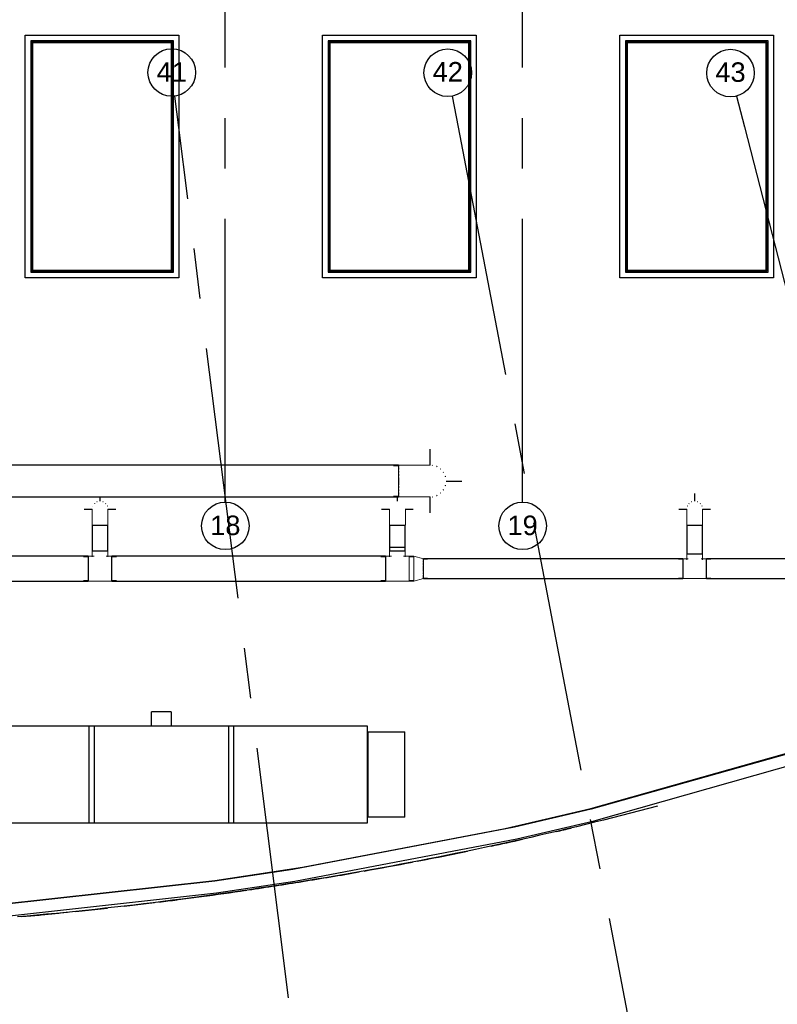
# Model space of a CAD drawing. Header units: millimetres. Extents: x -5940 to 121280, y -35718 to 26615.
# Tile 12 of 23: x 61157 to 70712, y -14575 to -2155. Entities that reach past the tile are written whole.
import ezdxf

# ---------------------------------------------------------------- set-up
doc = ezdxf.new("R2010")
doc.units = ezdxf.units.MM
doc.header["$LTSCALE"] = 100
doc.linetypes.add('CENTER', pattern=[50.8, 31.75, -6.35, 6.35, -6.35])
for name, color, linetype in [('AL27----_DAKEN', 8, 'Continuous'), ('AL37----_DAKOPENINGEN', 8, 'Continuous'), ('AL57----_LUCHTBEHANDELING', 2, 'Continuous'), ('BL$7----_STRAMIEN', 8, 'Continuous')]:
    doc.layers.add(name, color=color, linetype=linetype)
doc.styles.add('Arial_1', font='arial.ttf', dxfattribs={"height": 245.883234})

# ---------------------------------------------------------------- blocks, each defined once
blk = doc.blocks.new('Grid - r_3_0mm-7309776-_--_102 2e verdieping')
at = {"color": 0, "linetype": 'ByBlock', "lineweight": -2}
blk.add_circle((0, 0), 3, dxfattribs=at)
blk = doc.blocks.new('VE_Tee_Round_AI_MEPcontent - LUKA_ T-stuk 90__ 250-250-200-9398888-_--_102 2e verdieping')
at = {"color": 0, "linetype": 'ByBlock', "lineweight": -2}
for p, q in [((-82, 125), (-150, 125)), ((-150, -125), (-150, 125)), ((-100, 185), (-100, 113)), ((-95, 235), (-95, 185)), ((150, 125), (82, 125)), ((95, 185), (95, 235)), ((100, 113), (100, 185)), ((150, 125), (150, -125)), ((-150, 119), (-203, 119)), ((203, 119), (150, 119)), ((-203, -119), (-150, -119)), ((150, -119), (203, -119)), ((-150, -125), (0, -125)), ((0, -125), (150, -125))]:
    blk.add_line(p, q, dxfattribs=at)
blk.add_ellipse((0, 185), major_axis=(100, 0), ratio=0.000001, start_param=3.926991, end_param=7.068583, dxfattribs=at)
blk = doc.blocks.new('VE_Tee_Round_AI_MEPcontent - LUKA_ T-stuk 90__ 315-315-200-V34-_--_102 2e verdieping')
at = {"color": 0, "linetype": 'ByBlock', "lineweight": -2}
for p, q in [((-95, 271), (-95, 222)), ((95, 222), (95, 271)), ((-150, 150), (-208, 150)), ((-76, 157), (-150, 157)), ((-150, -158), (-150, 157)), ((-100, 222), (-100, 148)), ((150, 157), (76, 157)), ((100, 148), (100, 222)), ((150, 157), (150, -158)), ((208, 150), (150, 150)), ((-208, -150), (-150, -150)), ((-150, -158), (0, -158)), ((0, -158), (150, -158)), ((150, -150), (208, -150))]:
    blk.add_line(p, q, dxfattribs=at)
blk.add_ellipse((0, 222), major_axis=(100, 0), ratio=0.000001, start_param=3.926991, end_param=7.068583, dxfattribs=at)
blk = doc.blocks.new('VE_Bend_Round_AI_MEPcontent - LUKA_ 90__ 200-200-V33-_--_102 2e verdieping')
at = {"color": 0, "linetype": 'ByBlock', "lineweight": -2}
for p, q in [((49817, 22864), (49817, 22863)), ((49822, 22863), (49822, 22814)), ((50012, 22814), (50012, 22863)), ((50017, 22863), (50017, 22864))]:
    blk.add_line(p, q, dxfattribs=at)
at = {"color": 0, "linetype": 'ByBlock', "lineweight": -2, "flags": 128}
for points in [[(49817, 23063), (49817, 23063), (49817, 23063), (49817, 23062), (49817, 23061), (49817, 23059), (49817, 23058), (49817, 23056), (49817, 23053), (49817, 23051), (49817, 23048), (49817, 23044), (49817, 23041), (49817, 23037), (49817, 23033), (49817, 23029), (49817, 23024), (49817, 23019), (49817, 23014), (49817, 23009), (49817, 23003), (49817, 22997), (49817, 22991), (49817, 22985), (49817, 22979), (49817, 22972), (49817, 22965), (49817, 22958), (49817, 22951), (49817, 22944), (49817, 22936), (49817, 22929), (49817, 22921), (49817, 22914), (49817, 22906), (49817, 22898), (49817, 22890), (49817, 22882), (49817, 22874), (49817, 22867), (49817, 22864)], [(50017, 22864), (50017, 22872), (50017, 22880), (50017, 22888), (50017, 22896), (50017, 22904), (50017, 22912), (50017, 22919), (50017, 22927), (50017, 22934), (50017, 22942), (50017, 22949), (50017, 22956), (50017, 22963), (50017, 22970), (50017, 22977), (50017, 22983), (50017, 22990), (50017, 22996), (50017, 23001), (50017, 23007), (50017, 23013), (50017, 23018), (50017, 23023), (50017, 23027), (50017, 23032), (50017, 23036), (50017, 23040), (50017, 23044), (50017, 23047), (50017, 23050), (50017, 23053), (50017, 23055), (50017, 23057), (50017, 23059), (50017, 23060), (50017, 23062), (50017, 23063), (50017, 23063), (50017, 23063), (50017, 23063)]]:
    blk.add_lwpolyline(points, dxfattribs=at)
at = {"color": 0, "linetype": 'ByBlock', "lineweight": -2}
for start_param, end_param in [(3.141593, 4.712389), (4.712389, 6.283185)]:
    blk.add_ellipse((49917, 22863), major_axis=(100, 0), ratio=0.000001, start_param=start_param, end_param=end_param, dxfattribs=at)
blk = doc.blocks.new('VE_Bend_Round_AI_MEPcontent - LUKA_ 90__ 200-200-V35-_--_102 2e verdieping')
at = {"color": 0, "linetype": 'ByBlock', "lineweight": -2}
for p, q in [((64904, 22864), (64904, 22863)), ((64909, 22863), (64909, 22814)), ((65099, 22814), (65099, 22863)), ((65104, 22863), (65104, 22864))]:
    blk.add_line(p, q, dxfattribs=at)
at = {"color": 0, "linetype": 'ByBlock', "lineweight": -2, "flags": 128}
for points in [[(64904, 23063), (64904, 23063), (64904, 23063), (64904, 23062), (64904, 23061), (64904, 23059), (64904, 23058), (64904, 23056), (64904, 23053), (64904, 23051), (64904, 23048), (64904, 23044), (64904, 23041), (64904, 23037), (64904, 23033), (64904, 23029), (64904, 23024), (64904, 23019), (64904, 23014), (64904, 23009), (64904, 23003), (64904, 22997), (64904, 22991), (64904, 22985), (64904, 22979), (64904, 22972), (64904, 22965), (64904, 22958), (64904, 22951), (64904, 22944), (64904, 22936), (64904, 22929), (64904, 22921), (64904, 22914), (64904, 22906), (64904, 22898), (64904, 22890), (64904, 22882), (64904, 22874), (64904, 22867), (64904, 22864)], [(65104, 22864), (65104, 22872), (65104, 22880), (65104, 22888), (65104, 22896), (65104, 22904), (65104, 22912), (65104, 22919), (65104, 22927), (65104, 22934), (65104, 22942), (65104, 22949), (65104, 22956), (65104, 22963), (65104, 22970), (65104, 22977), (65104, 22983), (65104, 22990), (65104, 22996), (65104, 23001), (65104, 23007), (65104, 23013), (65104, 23018), (65104, 23023), (65104, 23027), (65104, 23032), (65104, 23036), (65104, 23040), (65104, 23044), (65104, 23047), (65104, 23050), (65104, 23053), (65104, 23055), (65104, 23057), (65104, 23059), (65104, 23060), (65104, 23062), (65104, 23063), (65104, 23063), (65104, 23063), (65104, 23063)]]:
    blk.add_lwpolyline(points, dxfattribs=at)
at = {"color": 0, "linetype": 'ByBlock', "lineweight": -2}
for start_param, end_param in [(3.141593, 4.712389), (4.712389, 5.497787), (5.516338, 6.283185)]:
    blk.add_ellipse((65004, 22863), major_axis=(100, 0), ratio=0.000001, start_param=start_param, end_param=end_param, dxfattribs=at)
blk = doc.blocks.new('VE_Reducer_Round_AI_MEPcontent - LUKA_ Centrisch op hulpstuk_ 315-250-9398892-_--_102 2e verdieping')
at = {"color": 0, "linetype": 'ByBlock', "lineweight": -2}
for p, q in [((0, 158), (-57, 158)), ((-57, -158), (-57, 158)), ((120, 125), (0, 158)), ((0, -158), (0, 158)), ((0, 158), (0, -158)), ((173, 119), (120, 119)), ((120, 119), (120, 116)), ((120, 104), (120, 96)), ((120, 80), (120, 69)), ((120, 47), (120, 36)), ((120, -36), (120, -47)), ((120, -69), (120, -80)), ((120, -96), (120, -104)), ((120, -116), (120, -119)), ((120, -119), (173, -119)), ((-57, -158), (0, -158)), ((0, -158), (120, -125))]:
    blk.add_line(p, q, dxfattribs=at)
blk = doc.blocks.new('VE_Tee_Round_AI_MEPcontent - LUKA_ T-stuk 90__ 315-315-200-V38-_--_102 2e verdieping')
at = {"color": 0, "linetype": 'ByBlock', "lineweight": -2}
for p, q in [((-95, 222), (-95, 271)), ((95, 271), (95, 222)), ((-208, 150), (-150, 150)), ((-150, 157), (-76, 157)), ((-150, 157), (-150, -158)), ((-100, 148), (-100, 222)), ((76, 157), (150, 157)), ((100, 222), (100, 148)), ((150, -158), (150, 157)), ((150, 150), (208, 150)), ((-150, -150), (-208, -150)), ((0, -158), (-150, -158)), ((150, -158), (0, -158)), ((208, -150), (150, -150))]:
    blk.add_line(p, q, dxfattribs=at)
for start_param, end_param in [(0.785398, 6.283185), (0.785398, 6.283185), (5.497787, 11.780972), (2.356194, 4.734578), (5.497788, 7.327975), (5.497786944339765, 5.497787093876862), (0.7853978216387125, 0.7853981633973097)]:
    blk.add_ellipse((0, 222), major_axis=(100, 0), ratio=0.000001, start_param=start_param, end_param=end_param, dxfattribs=at)
blk = doc.blocks.new('VE_Bend_Round_AI_MEPcontent - LUKA_ 90__ 400-400-V43-_--_102 2e verdieping')
at = {"color": 0, "linetype": 'ByBlock', "lineweight": -2}
for p, q in [((68768, 23610), (68704, 23610)), ((68769, 23620), (68768, 23620)), ((68704, 23230), (68768, 23230)), ((68768, 23220), (68769, 23220))]:
    blk.add_line(p, q, dxfattribs=at)
at = {"color": 0, "linetype": 'ByBlock', "lineweight": -2, "flags": 128}
for points in [[(69168, 23620), (69167, 23620), (69166, 23620), (69165, 23620), (69163, 23620), (69160, 23620), (69156, 23620), (69152, 23620), (69148, 23620), (69142, 23620), (69136, 23620), (69130, 23620), (69123, 23620), (69115, 23620), (69107, 23620), (69098, 23620), (69089, 23620), (69079, 23620), (69069, 23620), (69058, 23620), (69047, 23620), (69035, 23620), (69023, 23620), (69010, 23620), (68998, 23620), (68984, 23620), (68971, 23620), (68957, 23620), (68943, 23620), (68928, 23620), (68913, 23620), (68898, 23620), (68883, 23620), (68868, 23620), (68852, 23620), (68837, 23620), (68821, 23620), (68805, 23620), (68789, 23620), (68773, 23620), (68769, 23620)], [(68769, 23220), (68785, 23220), (68801, 23220), (68817, 23220), (68832, 23220), (68848, 23220), (68864, 23220), (68879, 23220), (68894, 23220), (68909, 23220), (68924, 23220), (68939, 23220), (68953, 23220), (68967, 23220), (68981, 23220), (68994, 23220), (69007, 23220), (69020, 23220), (69032, 23220), (69044, 23220), (69055, 23220), (69066, 23220), (69076, 23220), (69086, 23220), (69096, 23220), (69105, 23220), (69113, 23220), (69121, 23220), (69128, 23220), (69135, 23220), (69141, 23220), (69146, 23220), (69151, 23220), (69155, 23220), (69159, 23220), (69162, 23220), (69164, 23220), (69166, 23220), (69167, 23220), (69168, 23220), (69168, 23220)]]:
    blk.add_lwpolyline(points, dxfattribs=at)
at = {"color": 0, "linetype": 'ByBlock', "lineweight": -2}
for start_param, end_param in [(0, 0.169365), (0.299545, 0.403307), (0.534952, 0.637046), (0.771711, 0.870635), (1.011433, 1.104109), (1.260038, 1.337491), (1.804102, 1.881555), (2.037483, 2.13016), (2.270958, 2.369882), (2.498961, 2.606641), (2.738286, 2.842048), (2.972228, 3.141593)]:
    blk.add_ellipse((68768, 23420), major_axis=(0, 200), ratio=0.000001, start_param=start_param, end_param=end_param, dxfattribs=at)
blk = doc.blocks.new('RO-04-R-H-75-MK-SD22-Z-WKE-5-6 - RO-04-R-H-75-MK-SD22-Z-WKE-5-6-9399060-_--_102 2e verdieping')
at = {"color": 0, "linetype": 'ByBlock', "lineweight": -2}
for p, q in [((-3070, 537), (-2608, 537)), ((-3070, 537), (-3070, -538)), ((-2608, 537), (-2598, 537)), ((-2608, 537), (-2608, -538)), ((-845, 609), (-2598, 609)), ((-2598, 609), (-2598, -609)), ((915, 609), (-915, 609)), ((-915, 609), (-915, -609)), ((-845, -609), (-845, 609)), ((2598, 609), (845, 609)), ((845, 609), (845, -609)), ((915, -609), (915, 609)), ((2598, -609), (2598, 609)), ((2598, 541), (2623, 541)), ((2623, -566), (2623, 565)), ((2623, 565), (2628, 565)), ((2628, 565), (2628, -566)), ((3328, 280), (3328, 565)), ((3328, 565), (3333, 565)), ((3333, 565), (3333, 280)), ((3333, 541), (3388, 541)), ((3388, 280), (3388, 565)), ((3388, 565), (3393, 565)), ((3393, 565), (3393, 280)), ((3328, -566), (3328, -280)), ((3333, -280), (3333, -566)), ((3388, -566), (3388, -280)), ((3393, -280), (3393, -566)), ((-2608, -538), (-3070, -538)), ((-2598, -538), (-2608, -538)), ((-2598, -609), (-845, -609)), ((-915, -609), (915, -609)), ((-125, -792), (-125, -609)), ((125, -609), (125, -792)), ((845, -609), (2598, -609)), ((2623, -540), (2598, -540)), ((2628, -566), (2623, -566)), ((3333, -566), (3328, -566)), ((3388, -540), (3333, -540)), ((3393, -566), (3388, -566)), ((-125, -792), (125, -792))]:
    blk.add_line(p, q, dxfattribs=at)

msp = doc.modelspace()

# ---------------------------------------------------------------- linework, layer by layer
at = {"layer": 'AL27----_DAKEN'}
for p, q in [((68361.04707, -12105.65951), (71196.38604, -11304.40821)), ((71199.33607, -11313.96618), (68363.54818, -12115.34434)), ((68400.81469, -12259.64831), (71243.29147, -11456.3799)), ((67277.74946, -12359.35616), (68361.04707, -12105.65951)), ((68363.54818, -12115.34434), (67396.65556, -12341.7802)), ((68862.0702, -12164.22898), (68748.48567, -12193.30113)), ((68975.44121, -12134.8874), (68862.0702, -12164.22898)), ((69088.59676, -12105.27692), (68975.44121, -12134.8874)), ((69201.53493, -12075.39806), (69088.59676, -12105.27692)), ((67427.60656, -12487.56319), (68400.81469, -12259.64831)), ((68406.47027, -12278.89578), (68292.05125, -12306.88494)), ((68520.68375, -12250.63506), (68406.47027, -12278.89578)), ((68634.68954, -12222.10333), (68520.68375, -12250.63506)), ((68748.48567, -12193.30113), (68634.68954, -12222.10333)), ((67396.65556, -12341.7802), (64600.38604, -12874.80785)), ((64721.79963, -12846.57384), (67277.74946, -12359.35616)), ((67832.36108, -12416.11671), (67716.94484, -12442.74116)), ((67947.58181, -12389.21841), (67832.36108, -12416.11671)), ((68062.60506, -12362.04671), (67947.58181, -12389.21841)), ((68177.42887, -12334.60207), (68062.60506, -12362.04671)), ((68292.05125, -12306.88494), (68177.42887, -12334.60207)), ((64625.34484, -13021.73308), (67427.60656, -12487.56319)), ((67369.54291, -12520.9668), (67253.36444, -12546.49125)), ((67485.53378, -12495.16667), (67369.54291, -12520.9668)), ((67601.33509, -12469.0913), (67485.53378, -12495.16667)), ((67716.94484, -12442.74116), (67601.33509, -12469.0913)), ((66786.8145, -12645.82284), (66669.72849, -12669.96188)), ((66903.72328, -12621.40581), (66786.8145, -12645.82284)), ((67020.45263, -12596.71122), (66903.72328, -12621.40581)), ((67137.00036, -12571.73954), (67020.45263, -12596.71122)), ((67253.36444, -12546.49125), (67137.00036, -12571.73954)), ((66081.71016, -12786.47379), (65963.60296, -12808.93674)), ((66199.65221, -12763.73051), (66081.71016, -12786.47379)), ((66168.74641, -12770.60341), (66308.58587, -12743.34499)), ((66317.42708, -12740.70727), (66199.65221, -12763.73051)), ((66435.03277, -12717.4045), (66317.42708, -12740.70727)), ((66552.46724, -12693.82257), (66435.03277, -12717.4045)), ((66669.72849, -12669.96188), (66552.46724, -12693.82257)), ((63616.2458, -13011.59813), (64721.79963, -12846.57384)), ((64600.38604, -12874.80785), (63617.53341, -13021.51672)), ((65489.56299, -12895.9772), (65370.66033, -12917.03247)), ((65608.31062, -12874.63958), (65489.56299, -12895.9772)), ((65726.90117, -12853.02003), (65608.31062, -12874.63958)), ((65845.33262, -12831.11896), (65726.90117, -12853.02003)), ((65963.60296, -12808.93674), (65845.33262, -12831.11896)), ((60833.99488, -13318.93723), (63616.2458, -13011.59813)), ((63617.53341, -13021.51672), (60834.90713, -13328.89728)), ((63636.71886, -13169.30373), (64625.34484, -13021.73308)), ((64654.10978, -13037.41475), (64534.18153, -13056.48381)), ((64773.89768, -13018.06095), (64654.10978, -13037.41475)), ((64893.5432, -12998.42274), (64773.89768, -13018.06095)), ((65013.04427, -12978.50046), (64893.5432, -12998.42274)), ((65132.39885, -12958.29444), (65013.04427, -12978.50046)), ((65251.60487, -12937.805), (65132.39885, -12958.29444)), ((65370.66033, -12917.03247), (65251.60487, -12937.805)), ((63811.78014, -13164.89994), (63690.92735, -13181.96645)), ((63932.50721, -13147.54634), (63811.78014, -13164.89994)), ((64053.10631, -13129.90598), (63932.50721, -13147.54634)), ((64002.29071, -13138.04058), (64019.58641, -13135.50569)), ((64173.57534, -13111.97922), (64053.10631, -13129.90598)), ((64293.91226, -13093.76638), (64173.57534, -13111.97922)), ((64414.11501, -13075.2678), (64293.91226, -13093.76638)), ((64534.18153, -13056.48381), (64414.11501, -13075.2678)), ((60848.49968, -13477.30211), (63636.71886, -13169.30373)), ((62963.29007, -13278.32169), (62841.61652, -13293.3711)), ((63084.85263, -13262.98331), (62963.29007, -13278.32169)), ((63206.30209, -13247.35625), (63084.85263, -13262.98331)), ((63119.61819, -13259.1305), (63449.09282, -13215.82133)), ((63327.63638, -13231.44076), (63206.30209, -13247.35625)), ((63448.8534, -13215.23712), (63327.63638, -13231.44076)), ((63569.95109, -13198.7456), (63448.8534, -13215.23712)), ((63690.92735, -13181.96645), (63569.95109, -13198.7456)), ((61864.48404, -13403.33172), (61741.9067, -13415.76876)), ((61986.96954, -13390.6035), (61864.48404, -13403.33172)), ((61864.62832, -13403.81442), (62263.47754, -13361.28612)), ((62109.3611, -13377.58431), (61986.96954, -13390.6035)), ((62231.65666, -13364.27434), (62109.3611, -13377.58431)), ((62353.85393, -13350.67377), (62231.65666, -13364.27434)), ((62475.95066, -13336.7829), (62353.85393, -13350.67377)), ((62597.94472, -13322.60198), (62475.95066, -13336.7829)), ((62476.13675, -13337.30127), (62856.69564, -13292.09116)), ((62719.83404, -13308.13129), (62597.94472, -13322.60198)), ((62841.61652, -13293.3711), (62719.83404, -13308.13129)), ((61250.72108, -13462.60112), (61127.71616, -13473.57923)), ((61185.4155, -13468.65459), (61403.88036, -13448.72738)), ((61373.64471, -13451.33081), (61250.72108, -13462.60112)), ((61297.31794, -13458.82632), (61650.96787, -13425.28554)), ((61496.48492, -13439.76851), (61373.64471, -13451.33081)), ((61619.23962, -13427.91443), (61496.48492, -13439.76851)), ((61583.32592, -13431.65127), (61761.11672, -13414.10077)), ((61741.9067, -13415.76876), (61619.23962, -13427.91443))]:
    msp.add_line(p, q, dxfattribs=at)
for centre, radius, start, end in [((57431.2291, 32505.49964), 46111.319, 283.152518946, 283.393683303), ((57431.2291, 32505.49964), 46111.319, 282.110192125, 282.609374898), ((57431.2291, 32505.49964), 46111.319, 281.111281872, 281.729935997), ((57431.2291, 32505.49964), 46111.319, 280.079087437, 280.850217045), ((57431.2291, 32505.49964), 46111.319, 279.099853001, 279.997971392), ((56865.81668, 35219.86212), 48881.11242, 278.442595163, 279.251065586), ((56865.81668, 35219.86212), 48881.11242, 277.739907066, 278.404595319), ((56865.81668, 35219.86212), 48881.11242, 277.106868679, 277.374928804)]:
    msp.add_arc(centre, radius, start, end, dxfattribs=at)
at = {"layer": 'AL37----_DAKOPENINGEN'}
for p, q in [((61225.25724, -5410.35977), (61225.25724, -2350)), ((61225.25724, -2350), (63165.25724, -2350)), ((63165.25724, -2350), (63165.25724, -5410.35977)), ((64975.25724, -5410.35977), (64975.25724, -2350)), ((64975.25724, -2350), (66915.25724, -2350)), ((66915.25724, -2350), (66915.25724, -5410.35977)), ((68725.25724, -5410.35977), (68725.25724, -2350)), ((68725.25724, -2350), (70665.25724, -2350)), ((70665.25724, -2350), (70665.25724, -5410.35977)), ((61295.25724, -2420), (61295.25724, -5340.35977)), ((63095.25724, -2420), (61295.25724, -2420)), ((61308, -5327.35977), (61308, -2433)), ((61308, -2433), (63082, -2433)), ((61320, -2445), (61320, -5315.35977)), ((63070, -2445), (61320, -2445)), ((63070, -5315.35977), (63070, -2445)), ((63082, -2433), (63082, -5327.35977)), ((63095.25724, -5340.35977), (63095.25724, -2420)), ((65045.25724, -2420), (65045.25724, -5340.35977)), ((66845.25724, -2420), (65045.25724, -2420)), ((65058, -5327.35977), (65058, -2433)), ((65058, -2433), (66832, -2433)), ((65070, -2445), (65070, -5315.35977)), ((66820, -2445), (65070, -2445)), ((66820, -5315.35977), (66820, -2445)), ((66832, -2433), (66832, -5327.35977)), ((66845.25724, -5340.35977), (66845.25724, -2420)), ((68795.25724, -2420), (68795.25724, -5340.35977)), ((70595.25724, -2420), (68795.25724, -2420)), ((68808, -5327.35977), (68808, -2433)), ((68808, -2433), (70582, -2433)), ((68820, -2445), (68820, -5315.35977)), ((70570, -2445), (68820, -2445)), ((70570, -5315.35977), (70570, -2445)), ((70582, -2433), (70582, -5327.35977)), ((70595.25724, -5340.35977), (70595.25724, -2420)), ((61295.25724, -5340.35977), (63095.25724, -5340.35977)), ((63082, -5327.35977), (61308, -5327.35977)), ((61320, -5315.35977), (63070, -5315.35977)), ((65045.25724, -5340.35977), (66845.25724, -5340.35977)), ((66832, -5327.35977), (65058, -5327.35977)), ((65070, -5315.35977), (66820, -5315.35977)), ((68795.25724, -5340.35977), (70595.25724, -5340.35977)), ((70582, -5327.35977), (68808, -5327.35977)), ((68820, -5315.35977), (70570, -5315.35977)), ((63165.25724, -5410.35977), (61225.25724, -5410.35977)), ((66915.25724, -5410.35977), (64975.25724, -5410.35977)), ((70665.25724, -5410.35977), (68725.25724, -5410.35977))]:
    msp.add_line(p, q, dxfattribs=at)
at = {"layer": 'AL57----_LUCHTBEHANDELING'}
for p, q in [((66333.70045, -7774.19309), (66333.70045, -7574.19309)), ((65933.70041, -7774.19309), (55978.20447, -7774.19309)), ((65933.70041, -7774.19309), (65933.70041, -7774.61878)), ((65933.70041, -7777.04107), (65933.70041, -7783.11988)), ((65933.70041, -7790.20807), (65933.70041, -7802.16587)), ((65933.70041, -7813.37729), (65933.70041, -7830.88392)), ((65933.70041, -7845.2753), (65933.70041, -7868.09417)), ((65933.70041, -7884.16302), (65933.70041, -7913.05526)), ((65933.70041, -7927.92706), (65933.70041, -8020.45912)), ((65933.70041, -8035.33092), (65933.70041, -8064.22315)), ((66533.70045, -7974.19309), (66733.70045, -7974.19309)), ((55978.20447, -8174.19309), (65933.70041, -8174.19309)), ((62170.04629, -8230.48242), (62170.04629, -8174.19309)), ((65920.04629, -8230.48255), (65920.04629, -8174.19309)), ((65933.70041, -8080.29201), (65933.70041, -8103.11088)), ((65933.70041, -8117.50225), (65933.70041, -8134.17748)), ((65933.70041, -8146.22031), (65933.70041, -8158.1781)), ((65933.70041, -8165.2663), (65933.70041, -8171.3451)), ((65933.70041, -8173.76739), (65933.70041, -8174.19309)), ((66333.70045, -8374.19309), (66333.70045, -8174.19309)), ((69670.04628, -8230.48242), (69670.04628, -8130.48242)), ((61970.04629, -8330.48242), (62070.04629, -8330.48242)), ((62270.04629, -8330.48242), (62370.04629, -8330.48242)), ((65720.04629, -8330.48255), (65820.04629, -8330.48255)), ((66020.04629, -8330.48255), (66120.04629, -8330.48255)), ((69470.04628, -8330.48242), (69570.04628, -8330.48242)), ((69770.04628, -8330.48242), (69870.04628, -8330.48242)), ((62070.04629, -8530.48242), (62070.04629, -8858.98255)), ((62070.04629, -8530.48242), (62240.75697, -8530.48242)), ((62242.05651, -8530.48242), (62270.04629, -8530.48242)), ((62270.04629, -8858.98255), (62270.04629, -8530.48242)), ((65820.04629, -8530.48255), (65820.04629, -8858.98256)), ((65820.04629, -8530.48255), (66020.04629, -8530.48255)), ((66020.04629, -8858.98256), (66020.04629, -8530.48255)), ((69570.04628, -8530.48242), (69570.04628, -8895.28255)), ((69570.04628, -8530.48242), (69770.04628, -8530.48242)), ((69770.04628, -8895.28255), (69770.04628, -8530.48242)), ((65820.0463, -8810.48255), (65820.0463, -8858.98255)), ((65820.0463, -8810.48255), (65823.4537, -8810.48255)), ((65823.45371, -8810.48255), (65833.44374, -8810.48255)), ((65833.44376, -8810.48255), (65849.33561, -8810.48255)), ((65849.33562, -8810.48255), (65870.04629, -8810.48255)), ((65870.0463, -8810.48255), (65894.16438, -8810.48255)), ((65894.16439, -8810.48255), (65920.04629, -8810.48255)), ((65920.0463, -8810.48255), (66020.0463, -8810.48255)), ((66020.0463, -8858.98255), (66020.0463, -8810.48255)), ((62019.7463, -8923.08255), (58950.48543, -8923.08255)), ((62019.7463, -8923.08255), (62019.7463, -9238.08255)), ((62270.04629, -8858.98255), (62070.04629, -8858.98255)), ((65769.74629, -8923.08255), (62320.3463, -8923.08255)), ((62320.3463, -9238.08255), (62320.3463, -8923.08255)), ((65769.74629, -8923.08255), (65769.74629, -9238.08255)), ((65823.45371, -8858.98256), (65820.04629, -8858.98256)), ((65823.4537, -8858.98255), (65820.0463, -8858.98255)), ((65833.44374, -8858.98255), (65823.45371, -8858.98255)), ((65833.44375, -8858.98256), (65823.45371, -8858.98256)), ((65849.33561, -8858.98255), (65833.44376, -8858.98255)), ((65849.33561, -8858.98256), (65833.44376, -8858.98256)), ((65870.04629, -8858.98255), (65849.33562, -8858.98255)), ((65870.04629, -8858.98256), (65849.33562, -8858.98256)), ((65894.16438, -8858.98255), (65870.0463, -8858.98255)), ((65894.16438, -8858.98256), (65870.0463, -8858.98256)), ((65920.04629, -8858.98255), (65894.16439, -8858.98255)), ((65920.04629, -8858.98256), (65894.16439, -8858.98256)), ((66020.0463, -8858.98255), (65920.0463, -8858.98255)), ((65945.92819, -8858.98256), (65920.0463, -8858.98256)), ((65970.04629, -8858.98256), (65945.9282, -8858.98256)), ((65990.75697, -8858.98256), (65970.0463, -8858.98256)), ((66006.64883, -8858.98256), (65990.75698, -8858.98256)), ((66016.63887, -8858.98256), (66006.64884, -8858.98256)), ((66020.04629, -8858.98256), (66016.63889, -8858.98256)), ((69770.04628, -8895.28255), (69570.04628, -8895.28255)), ((69519.74629, -8955.58255), (66247.94629, -8955.58255)), ((66247.94629, -8961.19382), (66247.94629, -8955.58255)), ((66247.94629, -8976.28643), (66247.94629, -8964.6741)), ((66247.94629, -9000.93782), (66247.94629, -8984.24088)), ((66247.94629, -9033.78265), (66247.94629, -9011.68176)), ((66247.94629, -9116.46499), (66247.94629, -9044.70011)), ((69519.74629, -8955.58255), (69519.74629, -9205.58255)), ((73116.72818, -8955.58255), (69820.34629, -8955.58255)), ((69820.34629, -9205.58255), (69820.34629, -8955.58255)), ((66247.94629, -9149.48334), (66247.94629, -9127.38245)), ((66247.94629, -9176.92422), (66247.94629, -9160.22728)), ((66247.94629, -9196.491), (66247.94629, -9184.87867)), ((58950.48543, -9238.08255), (62019.7463, -9238.08255)), ((62320.3463, -9238.08255), (65769.74629, -9238.08255)), ((66247.94629, -9205.58255), (66247.94629, -9199.97128)), ((66247.94629, -9205.58255), (69519.74629, -9205.58255)), ((69820.34629, -9205.58255), (73116.72818, -9205.58255))]:
    msp.add_line(p, q, dxfattribs=at)
for centre, radius, start, end in [((66333.70045, -7974.19309), 200, 81.15768259, 83.311395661), ((66333.70045, -7974.19309), 200, 63.840947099, 66.899392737), ((66333.70045, -7974.19309), 200, 48.077563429, 49.090909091), ((66333.70045, -7974.19309), 200, 31.770858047, 34.413010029), ((66333.70045, -7974.19309), 200, 14.658022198, 17.584701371), ((66333.70045, -7974.19309), 200, 342.415298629, 345.341977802), ((66333.70045, -7974.19309), 200, 276.925440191, 278.751784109), ((66333.70045, -7974.19309), 200, 293.100607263, 296.159052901), ((66333.70045, -7974.19309), 200, 310.909090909, 311.922436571), ((66333.70045, -7974.19309), 200, 325.586989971, 328.229141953), ((62170.04629, -8330.48242), 100, 156.418296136, 158.19231983), ((62170.04629, -8330.48242), 100, 133.875215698, 136.1247942), ((62170.04629, -8330.48242), 100, 111.80770365, 113.581687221), ((62170.04629, -8330.48242), 100, 66.418312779, 68.19229635), ((62170.04629, -8330.48242), 100, 43.8752058, 46.124784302), ((62170.04629, -8330.48242), 100, 21.80768017, 23.581703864), ((69670.04628, -8330.48242), 100, 156.418296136, 158.19231983), ((69670.04628, -8330.48242), 100, 133.875215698, 136.1247942), ((69670.04628, -8330.48242), 100, 111.80770365, 113.581687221), ((69670.04628, -8330.48242), 100, 66.418312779, 68.19229635), ((69670.04628, -8330.48242), 100, 43.8752058, 46.124784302), ((69670.04628, -8330.48242), 100, 21.80768017, 23.581703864)]:
    msp.add_arc(centre, radius, start, end, dxfattribs=at)
at = {"layer": 'BL$7----_STRAMIEN', "linetype": 'CENTER'}
for p, q in [((63750, -7840.1492), (63750, 25615.16457)), ((67500, -7840.1492), (67500, 25615.16457)), ((63162.18633, -3515.58888), (63112.05304, -3118.743)), ((66611.8544, -3118.743), (66686.80692, -3511.6579)), ((70196.68275, -3118.743), (70296.15871, -3506.17626)), ((67095.75507, -34652.99166), (63162.18633, -3515.58888)), ((66686.80692, -3511.6579), (72628.08393, -34656.92264)), ((70296.15871, -3506.17626), (78295.71841, -34662.40428)), ((63750, -8240.1492), (63750, -7840.1492)), ((67500, -8240.1492), (67500, -7840.1492))]:
    msp.add_line(p, q, dxfattribs=at)

# ---------------------------------------------------------------- block references
at = {"layer": 'AL57----_LUCHTBEHANDELING', "lineweight": 13}
for name, p in [('VE_Bend_Round_AI_MEPcontent - LUKA_ 90__ 400-400-V43-_--_102 2e verdieping', (-2834.0635, -31393.86438)), ('VE_Bend_Round_AI_MEPcontent - LUKA_ 90__ 200-200-V35-_--_102 2e verdieping', (-2834.0635, -31393.86438)), ('VE_Bend_Round_AI_MEPcontent - LUKA_ 90__ 200-200-V33-_--_102 2e verdieping', (16003.49416, -31393.86451)), ('VE_Bend_Round_AI_MEPcontent - LUKA_ 90__ 200-200-V33-_--_102 2e verdieping', (19753.49415, -31393.86438)), ('VE_Tee_Round_AI_MEPcontent - LUKA_ T-stuk 90__ 315-315-200-V34-_--_102 2e verdieping', (62170.0463, -9080.58255)), ('VE_Reducer_Round_AI_MEPcontent - LUKA_ Centrisch op hulpstuk_ 315-250-9398892-_--_102 2e verdieping', (66127.84629, -9080.58255)), ('VE_Tee_Round_AI_MEPcontent - LUKA_ T-stuk 90__ 250-250-200-9398888-_--_102 2e verdieping', (69670.04629, -9080.58255))]:
    msp.add_blockref(name, p, dxfattribs=at)
at = {"layer": 'AL57----_LUCHTBEHANDELING', "lineweight": 13, "extrusion": (0, 0, -1)}
msp.add_blockref('VE_Tee_Round_AI_MEPcontent - LUKA_ T-stuk 90__ 315-315-200-V38-_--_102 2e verdieping', (-65920.04629, -9080.58255), dxfattribs=at)
at = {"layer": 'AL57----_LUCHTBEHANDELING', "rotation": 180}
msp.add_blockref('RO-04-R-H-75-MK-SD22-Z-WKE-5-6 - RO-04-R-H-75-MK-SD22-Z-WKE-5-6-9399060-_--_102 2e verdieping', (62943.96484, -11676.6465), dxfattribs=at)
at = {"layer": 'BL$7----_STRAMIEN', "xscale": 99.99999999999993, "yscale": 99.99999999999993, "zscale": 99.99999999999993}
for p, rotation in [((66555.64, -2824.05682), 190.7999999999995), ((70122.07579, -2828.16805), 194.3999999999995), ((63074.45307, -2821.10859), 7.200000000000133)]:
    msp.add_blockref('Grid - r_3_0mm-7309776-_--_102 2e verdieping', p, dxfattribs=dict(at, rotation=rotation))
for p in [(63750, -8540.1492), (67500, -8540.1492)]:
    msp.add_blockref('Grid - r_3_0mm-7309776-_--_102 2e verdieping', p, dxfattribs=at)

# ---------------------------------------------------------------- texts
at = {"layer": 'BL$7----_STRAMIEN', "lineweight": 9, "char_height": 245.883234, "width": 456, "attachment_point": 2, "line_spacing_factor": 0.938532, "style": 'Arial_1'}
for s, insert in [('41', (63074.65526, -2691.26137)), ('42', (66555.27656, -2689.07842)), ('43', (70121.55252, -2693.21752)), ('18', (63749.87793, -8410.30702)), ('19', (67499.87793, -8410.30702))]:
    msp.add_mtext(s, dxfattribs=dict(at, insert=insert))

doc.saveas('drawing.dxf')
